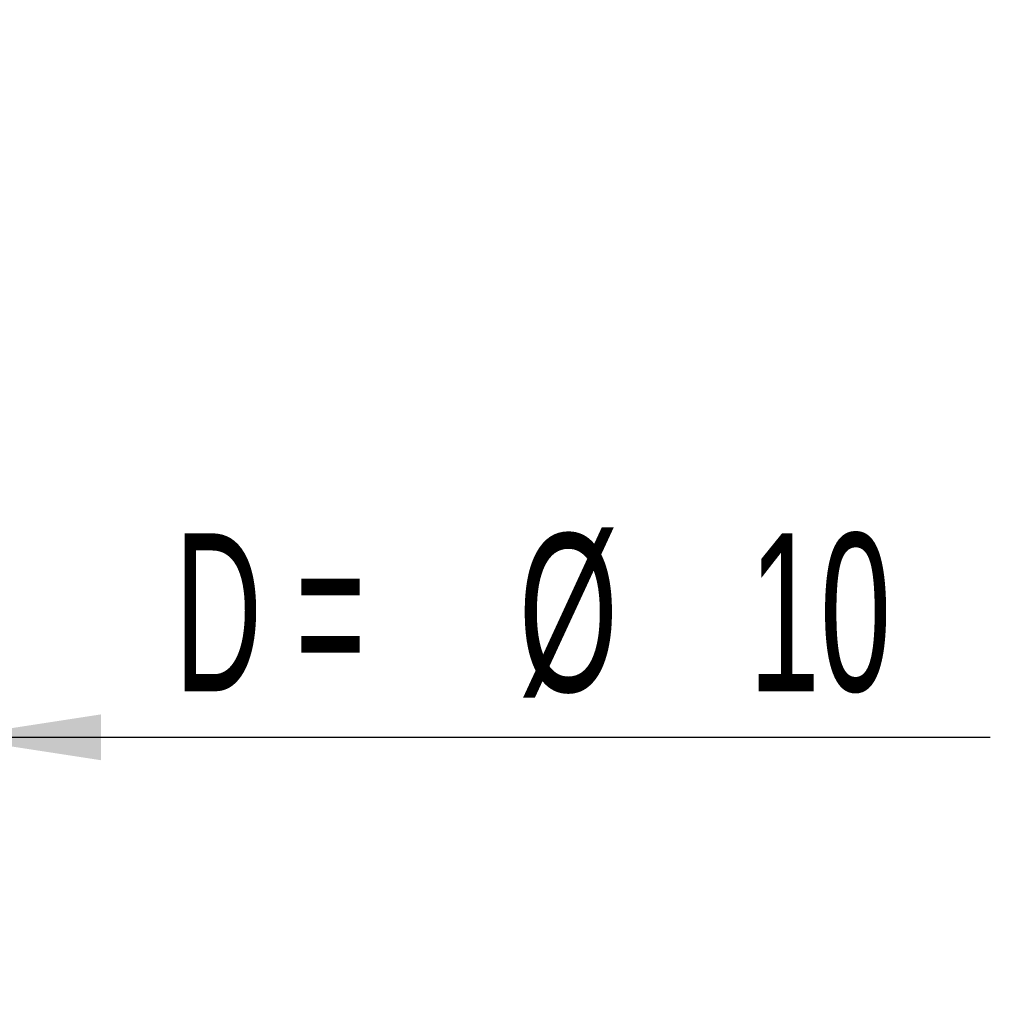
# Paper-space layout 'Blatt3' of a CAD drawing. Header units: millimetres. Extents: x 5 to 418, y 2 to 292.
# Tile 5 of 40: x 230 to 252, y 93 to 115. Entities that reach past the tile are written whole.
import ezdxf

# ---------------------------------------------------------------- set-up
doc = ezdxf.new("R2010")
doc.units = ezdxf.units.MM
doc.layers.add('SLD-0', color=7, linetype='Continuous')
doc.styles.add('SLDTEXTSTYLE0', font='TXT', dxfattribs={"width": 0.605})
doc.styles.add('SLDTEXTSTYLE3', font='TXT', dxfattribs={"width": 0.57})
doc.dimstyles.new('SLDDIMSTYLE4', dxfattribs={"dimtxt": 3.5, "dimasz": 3.302, "dimexe": 0, "dimexo": 0.0625, "dimgap": 0.875, "dimtad": 1, "dimlfac": 1.5, "dimrnd": 1e-09, "dimzin": 12, "dimdsep": 46, "dimtxsty": 'SLDTEXTSTYLE0', "dimsah": 1, "dimcen": 0.09, "dimadec": 0, "dimazin": 3, "dimtfac": 1, "dimtmove": 0, "dimatfit": 0, "dimfxl": 1, "dimfrac": 2, "dimtolj": 1, "dimtzin": 12, "dimarcsym": 0})

# ---------------------------------------------------------------- blocks, each defined once
blk = doc.blocks.new('_D_12')
at = {"layer": 'SLD-0', "color": 7}
for p, q in [((221.949, 117.005), (221.949, 97.76)), ((228.616, 117.005), (228.616, 97.76)), ((221.949, 98.76), (215.599, 98.76)), ((221.949, 98.76), (228.616, 98.76)), ((228.616, 98.76), (251.623, 98.76))]:
    blk.add_line(p, q, dxfattribs=at)
for points in [[(221.949, 98.76), (218.647, 99.268), (218.647, 98.252)], [(228.616, 98.76), (231.918, 98.252), (231.918, 99.268)]]:
    blk.add_solid(points, dxfattribs=at)
at = {"layer": 'SLD-0', "color": 7, "char_height": 3.5, "attachment_point": 1}
for s, insert, style in [('%%c', (241.173, 103.272), 'SLDTEXTSTYLE0'), ('D =', (233.556, 103.281), 'SLDTEXTSTYLE3'), ('10', (246.276, 103.281), 'SLDTEXTSTYLE0')]:
    blk.add_mtext(s, dxfattribs=dict(at, insert=insert, style=style))

psp = doc.layouts.new('Blatt3')

# ---------------------------------------------------------------- dimensions: what is measured, and where the dimension line sits
at = {"layer": 'SLD-0', "color": 7}
dim = psp.add_linear_dim(base=(228.6159, 98.7599), p1=(221.9492, 117.0049), p2=(228.6159, 117.0049), text='D =%%c<>', dimstyle='SLDDIMSTYLE4', dxfattribs=at)
dim.commit()
dim.dimension.update_dxf_attribs({"geometry": '_D_12', "text_midpoint": (242.5897, 98.7599), "dimtype": 160})

doc.saveas('drawing.dxf')
